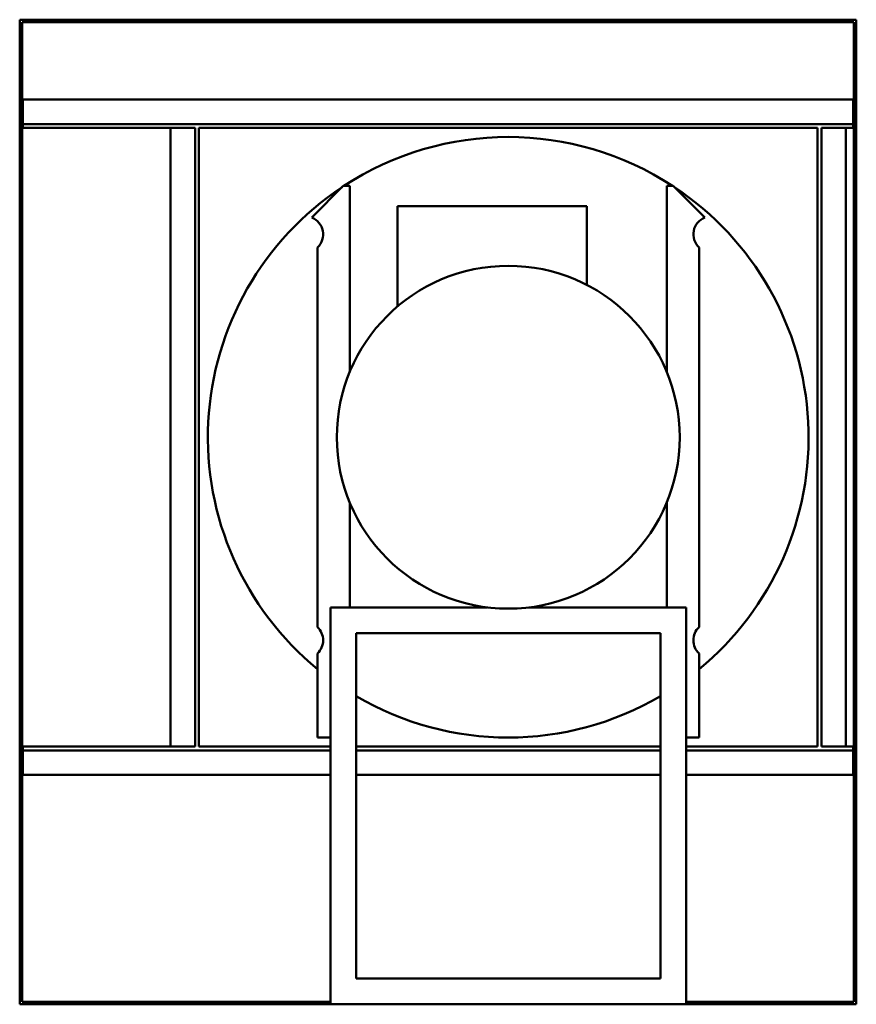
# Model space of a CAD drawing. Header units: millimetres. Extents: x 516 to 1164, y 212 to 976.
import ezdxf

# ---------------------------------------------------------------- set-up
doc = ezdxf.new("R2010")
doc.units = ezdxf.units.MM
doc.header["$LTSCALE"] = 4
doc.layers.add('Widoczne (ISO)', color=7, linetype='Continuous', lineweight=50)

msp = doc.modelspace()

# ---------------------------------------------------------------- linework, layer by layer
at = {"layer": 'Widoczne (ISO)'}
for p, q in [((1164.5, 976), (515.5, 976)), ((515.5, 976), (515.5, 212)), ((517.5, 974), (517.5, 214)), ((1162.5, 974), (517.5, 974)), ((1162.5, 974), (1162.5, 214)), ((1164.5, 976), (1164.5, 212)), ((1162, 914), (518, 914)), ((518, 914), (518, 895)), ((1162, 895), (1162, 914)), ((1162, 895), (518, 895)), ((518, 892), (518, 895)), ((1162, 892), (1162, 895)), ((518, 892), (651.5, 892)), ((632.5, 892), (632.5, 412)), ((651.5, 892), (651.5, 412)), ((654.5, 892), (1134.5, 892)), ((654.5, 412), (654.5, 892)), ((1134.5, 892), (1134.5, 412)), ((1137.5, 892), (1162, 892)), ((1137.5, 412), (1137.5, 892)), ((1156.5, 412), (1156.5, 892)), ((742.03, 822.53), (766.5, 847)), ((766.5, 847), (771.5, 847)), ((771.5, 702.6), (771.5, 847)), ((1017.5, 847), (1017.5, 702.6)), ((1022.5, 847), (1017.5, 847)), ((1022.5, 847), (1046.97, 822.53)), ((808.5, 753.45), (808.5, 831.31)), ((808.5, 831.31), (955.5, 831.31)), ((955.5, 831.31), (955.5, 770.19)), ((746.5, 504.69), (746.5, 799.31)), ((1042.5, 799.31), (1042.5, 504.69)), ((771.5, 520), (771.5, 601.4)), ((1017.5, 601.4), (1017.5, 520)), ((878.22, 520), (756.5, 520)), ((756.5, 520), (756.5, 212)), ((1032.5, 520), (910.78, 520)), ((1032.5, 212), (1032.5, 520)), ((776.5, 232), (776.5, 500)), ((776.5, 500), (1012.5, 500)), ((1012.5, 232), (1012.5, 500)), ((746.5, 419), (746.5, 484.31)), ((1042.5, 484.31), (1042.5, 419)), ((756.5, 419), (746.5, 419)), ((1032.5, 419), (1042.5, 419)), ((518, 412), (518, 409)), ((651.5, 412), (518, 412)), ((518, 409), (518, 390)), ((518, 409), (756.5, 409)), ((756.5, 412), (654.5, 412)), ((1012.5, 412), (776.5, 412)), ((776.5, 409), (1012.5, 409)), ((1134.5, 412), (1032.5, 412)), ((1032.5, 409), (1162, 409)), ((1162, 412), (1137.5, 412)), ((1162, 412), (1162, 409)), ((1162, 390), (1162, 409)), ((518, 390), (756.5, 390)), ((776.5, 390), (1012.5, 390)), ((1032.5, 390), (1162, 390)), ((1012.5, 232), (776.5, 232)), ((517.5, 214), (726.5, 214)), ((726.5, 212), (726.5, 214)), ((726.5, 214), (756.5, 214)), ((1032.5, 214), (1062.5, 214)), ((1062.5, 214), (1162.5, 214)), ((1062.5, 214), (1062.5, 212)), ((726.5, 212), (515.5, 212)), ((756.5, 212), (726.5, 212)), ((756.5, 212), (1032.5, 212)), ((1062.5, 212), (1032.5, 212)), ((1164.5, 212), (1062.5, 212))]:
    msp.add_line(p, q, dxfattribs=at)
msp.add_circle((894.5, 652), 133, dxfattribs=at)
for centre, radius, start, end in [((894.5, 652), 233, 56.81523, 123.18477), ((894.5, 652), 233, 123.59043, 230.56569), ((894.5, 652), 233, 309.43431, 56.40957), ((736.9, 809.5), 14, 313.29181, 68.51632), ((1052.1, 809.5), 14, 111.48368, 226.70819), ((736.9, 494.5), 14, 313.29181, 46.70819), ((1052.1, 494.5), 14, 133.29181, 226.70819), ((894.5, 652), 233, 239.57316, 300.42684)]:
    msp.add_arc(centre, radius, start, end, dxfattribs=at)

doc.saveas('drawing.dxf')
